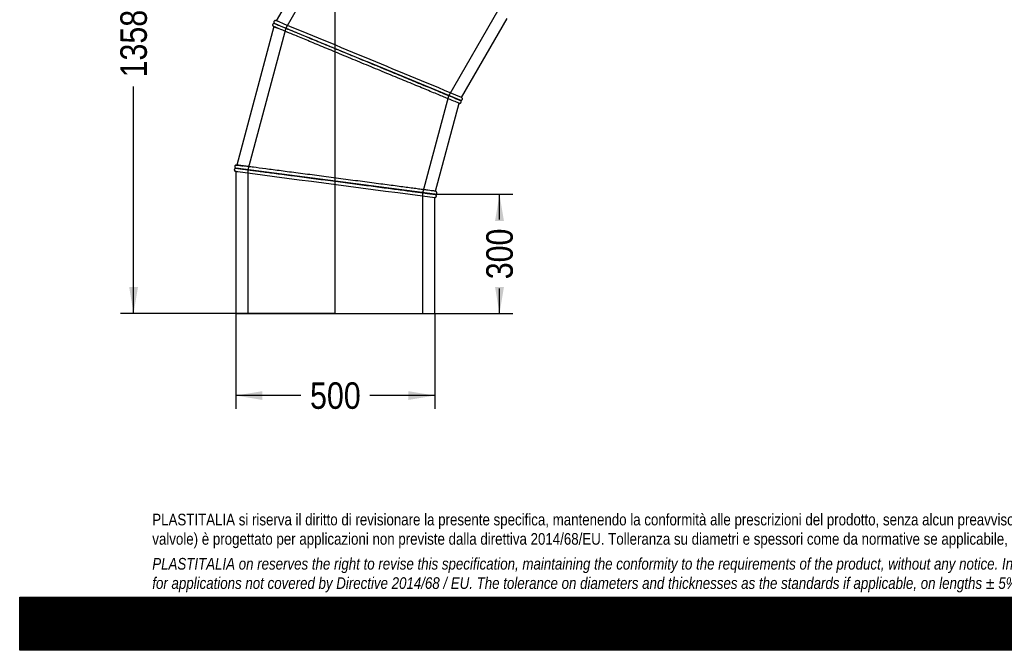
# Model space of a CAD drawing. Header units: millimetres. Extents: x 0 to 4950, y 0 to 3500.
# Tile 1 of 5: x 0 to 2475, y 0 to 1586. Entities that reach past the tile are written whole.
import ezdxf
from ezdxf.enums import TextEntityAlignment as Align
from ezdxf.lldxf.tags import DXFTag

# ---------------------------------------------------------------- set-up
doc = ezdxf.new("R2010")
doc.units = ezdxf.units.MM
doc.header["$LTSCALE"] = 16.666667
for name, color, linetype in [('Default', 7, 'Continuous'), ('DV1_Default', 7, 'Continuous'), ('TUBO_X_GOMITO_90', 7, 'Continuous')]:
    doc.layers.add(name, color=color, linetype=linetype)
doc.styles.add('SEACAD_Arial_Narrow', font='ARIALN.TTF')
tags = doc.linetypes.add('HIDDEN2', pattern=[4.7625, 3.175, -1.5875]).pattern_tags.tags
tags[6:7] = [DXFTag(74, 4), DXFTag(75, 0), DXFTag(340, '0'), DXFTag(46, 0.0), DXFTag(50, 0.0), DXFTag(44, 0.0), DXFTag(45, 0.0)]
tags[4:5] = [DXFTag(74, 4), DXFTag(75, 0), DXFTag(340, '0'), DXFTag(46, 0.0), DXFTag(50, 0.0), DXFTag(44, 0.0), DXFTag(45, 0.0)]
tags = doc.linetypes.add('PHANTOM2', pattern=[31.75, 15.875, -3.175, 3.175, -3.175, 3.175, -3.175]).pattern_tags.tags
tags[14:15] = [DXFTag(74, 4), DXFTag(75, 0), DXFTag(340, '0'), DXFTag(46, 0.0), DXFTag(50, 0.0), DXFTag(44, 0.0), DXFTag(45, 0.0)]
tags[12:13] = [DXFTag(74, 4), DXFTag(75, 0), DXFTag(340, '0'), DXFTag(46, 0.0), DXFTag(50, 0.0), DXFTag(44, 0.0), DXFTag(45, 0.0)]
tags[10:11] = [DXFTag(74, 4), DXFTag(75, 0), DXFTag(340, '0'), DXFTag(46, 0.0), DXFTag(50, 0.0), DXFTag(44, 0.0), DXFTag(45, 0.0)]
tags[8:9] = [DXFTag(74, 4), DXFTag(75, 0), DXFTag(340, '0'), DXFTag(46, 0.0), DXFTag(50, 0.0), DXFTag(44, 0.0), DXFTag(45, 0.0)]
tags[6:7] = [DXFTag(74, 4), DXFTag(75, 0), DXFTag(340, '0'), DXFTag(46, 0.0), DXFTag(50, 0.0), DXFTag(44, 0.0), DXFTag(45, 0.0)]
tags[4:5] = [DXFTag(74, 4), DXFTag(75, 0), DXFTag(340, '0'), DXFTag(46, 0.0), DXFTag(50, 0.0), DXFTag(44, 0.0), DXFTag(45, 0.0)]
doc.dimstyles.new('Plastitalia', dxfattribs={"dimtxt": 66.666667, "dimasz": 66.666667, "dimexe": 33.333333, "dimexo": 0, "dimgap": 16.666667, "dimtad": 0, "dimdec": 0, "dimtxsty": 'SEACAD_Arial_Narrow', "dimblk1": '_SE_FILLED', "dimblk2": '_SE_FILLED', "dimsah": 1, "dimcen": 33.333333, "dimadec": 0, "dimazin": 0, "dimtfac": 0.8, "dimtdec": 1, "dimtmove": 0, "dimatfit": 3, "dimfxl": 1, "dimtolj": 1, "dimarcsym": 0})

# ---------------------------------------------------------------- blocks, each defined once
blk = doc.blocks.new('SE')
at = {"layer": 'DV1_Default', "color": 7, "linetype": 'PHANTOM2'}
blk.add_line((793.4, 846.8), (793.4, 2204.8), dxfattribs=at)
at = {"layer": 'TUBO_X_GOMITO_90', "color": 7, "linetype": 'Continuous'}
for p, q in [((825.2, 1895.6), (644.9, 1583.4)), ((1110.8, 1390.4), (1225.3, 1588.7)), ((638.8, 1568.6), (545.5, 1220.4)), ((640.1, 1576.5), (640, 1576.5)), ((640.9, 1576.5), (640.9, 1576.4)), ((640.9, 1576.4), (874.1, 1479.8)), ((640.9, 1576.4), (874.1, 1479.8)), ((874.1, 1479.8), (874.1, 1479.8)), ((874.1, 1479.8), (1106.8, 1383.5)), ((874.1, 1479.8), (874.1, 1479.8)), ((1106.8, 1383.5), (874.1, 1479.8)), ((1110.8, 1390.4), (1111.6, 1389.8)), ((1045.5, 1154.6), (1104.7, 1375.7)), ((1105.7, 1375.6), (1104.7, 1375.7)), ((1106.8, 1383.4), (1106.8, 1383.5)), ((1106.8, 1383.5), (1106.8, 1383.5)), ((543.4, 1212.7), (543.4, 1212.6)), ((793.7, 1179.7), (543.4, 1212.6)), ((543.4, 1212.6), (543.4, 1212.6)), ((543.4, 1212.6), (793.7, 1179.7)), ((543.4, 1204.6), (543.4, 846.8)), ((793.7, 1179.7), (793.7, 1179.7)), ((1043.4, 1146.8), (793.7, 1179.7)), ((793.7, 1179.7), (793.7, 1179.7)), ((1043.4, 1146.8), (793.7, 1179.7)), ((1043.4, 1146.8), (1043.4, 1146.8)), ((1043.4, 1146.8), (1043.4, 1146.8)), ((1044.4, 1138.9), (1043.4, 1138.8)), ((1043.4, 846.8), (1043.4, 1138.8)), ((1045.5, 1154.5), (1046.4, 1154.2)), ((543.4, 846.8), (1043.4, 846.8))]:
    blk.add_line(p, q, dxfattribs=at)
at = {"layer": 'TUBO_X_GOMITO_90', "color": 7, "linetype": 'HIDDEN2'}
for p, q in [((853, 1884.4), (668.6, 1565)), ((1079.1, 1394.9), (1205.5, 1613.9)), ((668.6, 1565), (573.1, 1208.7)), ((1013.7, 1150.7), (1079.1, 1394.9)), ((573.1, 1208.7), (573.1, 846.8)), ((1013.7, 846.8), (1013.7, 1150.7))]:
    blk.add_line(p, q, dxfattribs=at)
at = {"layer": 'TUBO_X_GOMITO_90', "color": 7, "linetype": 'Continuous'}
for centre, radius, start, end in [((705.2, 1711.9), 157.7, 244.3919, 248.5274), ((582.1, 1415.8), 178.9, 66.9302, 70.0946), ((-354747.7, -857069.2), 929294.5, 67.4844532, 67.5151723), ((1162.3, 1531.2), 157.6, 246.9367, 250.1173), ((1095.5, 1357.5), 28.2, 62.5962, 67.9026), ((528.2, 1042.2), 178.9, 81.9302, 85.0946), ((552.9, 1258), 54.2, 257.7924, 263.6221), ((122073.3, 922383.9), 929161.3, 262.4847377, 262.515549), ((1058.8, 1303.9), 157.6, 261.9367, 265.1173), ((1023.7, 1034.5), 113.9, 79.0517, 83.4593)]:
    blk.add_arc(centre, radius, start, end, dxfattribs=at)
at = {"layer": 'TUBO_X_GOMITO_90', "color": 7, "linetype": 'HIDDEN2'}
for centre, radius, start, end in [((1185.7, 1592.6), 223.3, 246.9272, 247.2939), ((1038, 1233.1), 165.2, 66.0547, 68.3698), ((122073.3, 922383.9), 929161.3, 262.484451, 262.4847377), ((557.1, 1281.6), 78.1, 261.6519, 263.4714), ((1065.5, 1369.2), 223.3, 261.9272, 262.2939), ((1017.8, 999.5), 149.3, 83.2313, 83.4886)]:
    blk.add_arc(centre, radius, start, end, dxfattribs=at)
at = {"layer": 'TUBO_X_GOMITO_90', "color": 7, "linetype": 'Continuous'}
for points, knots in [([(640, 1576.5), (639.5, 1576.5), (638.6, 1576.5), (637.6, 1575.9), (636.8, 1575.2), (636.2, 1574.4), (635.8, 1573.3), (635.8, 1572), (636.2, 1570.7), (636.7, 1570), (637.1, 1569.7)], [0, 0, 0, 0, 0.152518, 0.272969, 0.368093, 0.469011, 0.586165, 0.717647, 0.858239, 1, 1, 1, 1]), ([(1104.7, 1375.7), (1104.7, 1375.7), (1104.3, 1375.8), (1102.8, 1376.5), (1101.7, 1376.9), (1097.2, 1378.8), (1092.7, 1380.7), (1081, 1385.5), (1073.7, 1388.5), (1060.9, 1393.8), (1056.4, 1395.7), (1046.7, 1399.7), (1041.5, 1401.9), (1025.3, 1408.6), (1013.4, 1413.5), (994.4, 1421.4), (987.9, 1424.1), (974.4, 1429.6), (967.6, 1432.5), (953.5, 1438.3), (946.3, 1441.3), (931.8, 1447.3), (924.4, 1450.3), (909.5, 1456.5), (902, 1459.6), (886.9, 1465.9), (879.3, 1469), (864.1, 1475.3), (856.5, 1478.5), (841.4, 1484.7), (833.9, 1487.8), (811.5, 1497.1), (796.9, 1503.2), (768.8, 1514.8), (755.3, 1520.4), (730, 1530.9), (718.1, 1535.8), (696.5, 1544.8), (686.8, 1548.8), (669.8, 1555.8), (662.5, 1558.9), (650.8, 1563.7), (646.3, 1565.6), (640.3, 1568.1), (638.8, 1568.7), (638.8, 1568.7)], [0, 0, 0, 0, 0.015625, 0.015625, 0.03125, 0.03125, 0.0625, 0.0625, 0.09375, 0.09375, 0.109375, 0.109375, 0.125, 0.125, 0.15625, 0.15625, 0.171875, 0.171875, 0.1875, 0.1875, 0.203125, 0.203125, 0.21875, 0.21875, 0.234375, 0.234375, 0.25, 0.25, 0.265625, 0.265625, 0.28125, 0.28125, 0.3125, 0.3125, 0.34375, 0.34375, 0.375, 0.375, 0.40625, 0.40625, 0.4375, 0.4375, 0.46875, 0.46875, 0.4999153, 0.4999153, 0.4999153, 0.4999153]), ([(642.9, 1583.9), (642.6, 1583.9), (642, 1583.9), (640.8, 1583.5), (639.9, 1582.7), (639.2, 1581.6), (638.9, 1580.7), (638.9, 1579.8), (639, 1578.8), (639.4, 1577.8), (639.9, 1577.3), (640.1, 1577.1)], [0, 0, 0, 0, 0.107077, 0.204542, 0.366435, 0.489052, 0.582737, 0.678606, 0.782945, 0.891835, 1, 1, 1, 1]), ([(640.9, 1576.5), (640.9, 1576.5), (641.3, 1576.3), (642.8, 1575.7), (643.9, 1575.2), (646.9, 1574), (648.7, 1573.2), (653.2, 1571.4), (655.8, 1570.3), (661.7, 1567.9), (665, 1566.5), (672.3, 1563.5), (676.2, 1561.8), (684.7, 1558.3), (689.3, 1556.4), (699, 1552.4), (704.1, 1550.3), (714.9, 1545.8), (720.5, 1543.5), (732.2, 1538.6), (738.3, 1536.1), (751, 1530.8), (757.6, 1528.1), (771, 1522.5), (778, 1519.7), (792.1, 1513.8), (799.2, 1510.9), (813.8, 1504.8), (821.2, 1501.7), (843.6, 1492.5), (858.9, 1486.1), (874.1, 1479.8)], [0.5003717, 0.5003717, 0.5003717, 0.5003717, 0.53125, 0.53125, 0.5625, 0.5625, 0.59375, 0.59375, 0.625, 0.625, 0.65625, 0.65625, 0.6875, 0.6875, 0.71875, 0.71875, 0.75, 0.75, 0.78125, 0.78125, 0.8125, 0.8125, 0.84375, 0.84375, 0.875, 0.875, 0.90625, 0.90625, 0.9375, 0.9375, 1, 1, 1, 1]), ([(640.9, 1576.4), (640.9, 1576.4), (642.4, 1575.8), (646.9, 1573.9), (648.8, 1573.1), (653.2, 1571.3), (655.8, 1570.2), (661.7, 1567.8), (665, 1566.4), (672.2, 1563.4), (676.2, 1561.8), (684.7, 1558.3), (689.3, 1556.4), (699, 1552.4), (704.1, 1550.2), (715, 1545.7), (720.6, 1543.4), (732.4, 1538.5), (738.6, 1536), (751.3, 1530.7), (757.8, 1528), (771.3, 1522.4), (778.2, 1519.6), (792.2, 1513.8), (799.4, 1510.8), (813.9, 1504.8), (821.3, 1501.7), (836.3, 1495.5), (843.8, 1492.4), (858.9, 1486.1), (866.5, 1483), (874.1, 1479.8)], [0.5010668, 0.5010668, 0.5010668, 0.5010668, 0.5625, 0.5625, 0.59375, 0.59375, 0.625, 0.625, 0.65625, 0.65625, 0.6875, 0.6875, 0.71875, 0.71875, 0.75, 0.75, 0.78125, 0.78125, 0.8125, 0.8125, 0.84375, 0.84375, 0.875, 0.875, 0.90625, 0.90625, 0.9375, 0.9375, 0.96875, 0.96875, 1, 1, 1, 1]), ([(874.1, 1479.8), (889.2, 1473.6), (904.4, 1467.3), (934.2, 1454.9), (948.8, 1448.9), (976.9, 1437.3), (990.4, 1431.7), (1015.7, 1421.2), (1027.5, 1416.3), (1049.1, 1407.3), (1058.8, 1403.3), (1075.8, 1396.3), (1083.1, 1393.2), (1093.3, 1389), (1096.8, 1387.5), (1099.6, 1386.4)], [0, 0, 0, 0, 0.0625, 0.0625, 0.125, 0.125, 0.1875, 0.1875, 0.25, 0.25, 0.3125, 0.3125, 0.375, 0.375, 0.421014, 0.421014, 0.421014, 0.421014]), ([(874.1, 1479.8), (881.7, 1476.7), (889.3, 1473.5), (904.4, 1467.3), (912, 1464.2), (926.9, 1458), (934.3, 1454.9), (948.7, 1448.9), (955.8, 1446), (969.7, 1440.2), (976.6, 1437.4), (989.9, 1431.9), (996.5, 1429.2), (1009.2, 1423.9), (1015.3, 1421.4), (1027.1, 1416.5), (1032.8, 1414.1), (1043.6, 1409.6), (1048.8, 1407.5), (1058.5, 1403.5), (1063.1, 1401.6), (1071.6, 1398.1), (1075.5, 1396.4), (1082.8, 1393.4), (1086.1, 1392.1), (1091.9, 1389.6), (1094.5, 1388.6), (1097.7, 1387.3), (1098.5, 1386.9), (1099.3, 1386.6)], [0, 0, 0, 0, 0.03125, 0.03125, 0.0625, 0.0625, 0.09375, 0.09375, 0.125, 0.125, 0.15625, 0.15625, 0.1875, 0.1875, 0.21875, 0.21875, 0.25, 0.25, 0.28125, 0.28125, 0.3125, 0.3125, 0.34375, 0.34375, 0.375, 0.375, 0.40625, 0.40625, 0.4190636, 0.4190636, 0.4190636, 0.4190636]), ([(1108.7, 1382.9), (1109.1, 1383), (1109.7, 1383), (1110.7, 1383.3), (1111.6, 1384), (1112.3, 1384.9), (1112.7, 1385.8), (1112.9, 1386.8), (1112.8, 1387.9), (1112.3, 1389), (1111.9, 1389.5), (1111.6, 1389.8)], [0, 0, 0, 0, 0.100559, 0.189817, 0.334673, 0.442614, 0.539863, 0.648592, 0.765409, 0.88474, 1, 1, 1, 1]), ([(1105, 1384.2), (1105.3, 1384.1), (1105.5, 1384), (1106.4, 1383.6), (1106.8, 1383.4), (1106.8, 1383.4)], [0.46069311, 0.46069311, 0.46069311, 0.46069311, 0.46875, 0.46875, 0.49999741, 0.49999741, 0.49999741, 0.49999741]), ([(1105.7, 1375.6), (1106.2, 1375.6), (1107, 1375.7), (1108.2, 1376.3), (1109.1, 1377.3), (1109.6, 1378.3), (1109.8, 1379.3), (1109.7, 1380.3), (1109.4, 1381.5), (1108.8, 1382.1), (1108.5, 1382.5)], [0, 0, 0, 0, 0.141761, 0.282353, 0.413835, 0.530989, 0.631907, 0.727031, 0.847482, 1, 1, 1, 1]), ([(543.5, 1220.4), (543.1, 1220.3), (542.5, 1220.1), (541.6, 1219.4), (540.8, 1218.4), (540.5, 1217.2), (540.4, 1216.2), (540.6, 1215.3), (541, 1214.4), (541.7, 1213.6), (542.2, 1213.2), (542.5, 1213)], [0, 0, 0, 0, 0.107077, 0.204542, 0.366435, 0.489052, 0.582737, 0.678606, 0.782945, 0.891835, 1, 1, 1, 1]), ([(1045.5, 1154.6), (1045.5, 1154.6), (1045.1, 1154.6), (1043.4, 1154.8), (1042.2, 1155), (1037.4, 1155.6), (1032.5, 1156.3), (1023, 1157.5), (1019.5, 1158), (1011.7, 1159), (1007.4, 1159.6), (998.3, 1160.8), (993.3, 1161.4), (982.9, 1162.8), (977.5, 1163.5), (966, 1165), (959.9, 1165.8), (947.3, 1167.5), (940.7, 1168.4), (927.1, 1170.2), (920.1, 1171.1), (905.6, 1173), (898.2, 1174), (883.1, 1176), (875.4, 1177), (859.7, 1179), (851.8, 1180.1), (835.8, 1182.2), (827.7, 1183.3), (811.4, 1185.4), (803.3, 1186.5), (787, 1188.6), (778.8, 1189.7), (762.6, 1191.8), (754.6, 1192.9), (738.8, 1195), (730.9, 1196), (715.4, 1198), (707.7, 1199.1), (692.6, 1201), (685.2, 1202), (670.8, 1203.9), (663.7, 1204.8), (650.1, 1206.6), (643.5, 1207.5), (630.8, 1209.2), (624.7, 1210), (607.3, 1212.3), (596.8, 1213.6), (583.1, 1215.4), (578.9, 1216), (571.1, 1217), (567.6, 1217.5), (561.3, 1218.3), (558.6, 1218.7), (555.7, 1219), (555.3, 1219.1), (554.9, 1219.2)], [0, 0, 0, 0, 0.015625, 0.015625, 0.03125, 0.03125, 0.0625, 0.0625, 0.078125, 0.078125, 0.09375, 0.09375, 0.109375, 0.109375, 0.125, 0.125, 0.140625, 0.140625, 0.15625, 0.15625, 0.171875, 0.171875, 0.1875, 0.1875, 0.203125, 0.203125, 0.21875, 0.21875, 0.234375, 0.234375, 0.25, 0.25, 0.265625, 0.265625, 0.28125, 0.28125, 0.296875, 0.296875, 0.3125, 0.3125, 0.328125, 0.328125, 0.34375, 0.34375, 0.359375, 0.359375, 0.375, 0.375, 0.40625, 0.40625, 0.421875, 0.421875, 0.4375, 0.4375, 0.453125, 0.453125, 0.4561551, 0.4561551, 0.4561551, 0.4561551]), ([(542.4, 1212.5), (542.1, 1212.4), (541.6, 1212.2), (540.7, 1211.6), (540, 1210.7), (539.5, 1209.7), (539.4, 1208.7), (539.4, 1207.7), (539.8, 1206.6), (540.5, 1205.7), (541.1, 1205.3), (541.4, 1205.1)], [0, 0, 0, 0, 0.100559, 0.189817, 0.334673, 0.442614, 0.539863, 0.648592, 0.765409, 0.88474, 1, 1, 1, 1]), ([(543.4, 1212.7), (543.4, 1212.7), (543.8, 1212.6), (545.4, 1212.4), (546.6, 1212.2), (549.8, 1211.8), (551.8, 1211.5), (556.6, 1210.9), (559.4, 1210.5), (565.7, 1209.7), (569.3, 1209.2), (577.1, 1208.2), (581.3, 1207.7), (590.5, 1206.5), (595.4, 1205.8), (605.8, 1204.4), (611.3, 1203.7), (622.8, 1202.2), (628.8, 1201.4), (641.4, 1199.7), (648, 1198.9), (661.6, 1197.1), (668.6, 1196.1), (683.1, 1194.2), (690.5, 1193.3), (705.6, 1191.3), (713.3, 1190.3), (729, 1188.2), (736.9, 1187.1), (761, 1184), (777.3, 1181.8), (793.7, 1179.7)], [0.5003717, 0.5003717, 0.5003717, 0.5003717, 0.53125, 0.53125, 0.5625, 0.5625, 0.59375, 0.59375, 0.625, 0.625, 0.65625, 0.65625, 0.6875, 0.6875, 0.71875, 0.71875, 0.75, 0.75, 0.78125, 0.78125, 0.8125, 0.8125, 0.84375, 0.84375, 0.875, 0.875, 0.90625, 0.90625, 0.9375, 0.9375, 1, 1, 1, 1]), ([(543.4, 1212.6), (543.4, 1212.6), (543.8, 1212.5), (545.4, 1212.3), (546.6, 1212.2), (549.8, 1211.7), (551.8, 1211.5), (556.6, 1210.9), (559.4, 1210.5), (565.7, 1209.7), (569.3, 1209.2), (577.1, 1208.2), (581.3, 1207.6), (590.5, 1206.4), (595.4, 1205.8), (605.8, 1204.4), (611.3, 1203.7), (622.8, 1202.2), (628.8, 1201.4), (641.4, 1199.7), (648, 1198.8), (661.6, 1197.1), (668.6, 1196.1), (683.1, 1194.2), (690.5, 1193.3), (705.6, 1191.3), (713.3, 1190.3), (729, 1188.2), (736.9, 1187.1), (761, 1184), (777.3, 1181.8), (793.7, 1179.7)], [0.5003756, 0.5003756, 0.5003756, 0.5003756, 0.53125, 0.53125, 0.5625, 0.5625, 0.59375, 0.59375, 0.625, 0.625, 0.65625, 0.65625, 0.6875, 0.6875, 0.71875, 0.71875, 0.75, 0.75, 0.78125, 0.78125, 0.8125, 0.8125, 0.84375, 0.84375, 0.875, 0.875, 0.90625, 0.90625, 0.9375, 0.9375, 1, 1, 1, 1]), ([(793.7, 1179.7), (801.8, 1178.6), (810, 1177.5), (826.2, 1175.4), (834.3, 1174.3), (850.3, 1172.2), (858.2, 1171.2), (873.7, 1169.1), (881.3, 1168.1), (896.2, 1166.2), (903.5, 1165.2), (917.9, 1163.3), (924.9, 1162.4), (938.5, 1160.6), (945.1, 1159.7), (957.8, 1158.1), (963.9, 1157.3), (975.5, 1155.7), (981, 1155), (991.4, 1153.6), (996.3, 1153), (1005.5, 1151.8), (1009.7, 1151.2), (1017.5, 1150.2), (1021, 1149.7), (1027.3, 1148.9), (1030.1, 1148.5), (1034.9, 1147.9), (1036.9, 1147.6), (1040.1, 1147.2), (1041.4, 1147), (1043, 1146.8), (1043.4, 1146.8), (1043.4, 1146.8), (1043.4, 1146.8), (1043.4, 1146.8)], [0, 0, 0, 0, 0.03125, 0.03125, 0.0625, 0.0625, 0.09375, 0.09375, 0.125, 0.125, 0.15625, 0.15625, 0.1875, 0.1875, 0.21875, 0.21875, 0.25, 0.25, 0.28125, 0.28125, 0.3125, 0.3125, 0.34375, 0.34375, 0.375, 0.375, 0.40625, 0.40625, 0.4375, 0.4375, 0.46875, 0.46875, 0.5, 0.5, 0.5000545, 0.5000545, 0.5000545, 0.5000545]), ([(793.7, 1179.7), (801.8, 1178.6), (810, 1177.5), (826.2, 1175.4), (834.3, 1174.3), (850.3, 1172.2), (858.2, 1171.2), (873.8, 1169.1), (881.4, 1168.1), (896.3, 1166.2), (903.6, 1165.2), (917.9, 1163.3), (925, 1162.4), (938.6, 1160.6), (945.2, 1159.7), (957.9, 1158.1), (964, 1157.3), (975.6, 1155.7), (981.1, 1155), (991.5, 1153.6), (996.5, 1153), (1005.6, 1151.8), (1009.8, 1151.2), (1017.6, 1150.2), (1021.1, 1149.8), (1027.4, 1148.9), (1030.2, 1148.6), (1033.6, 1148.1), (1034.5, 1148), (1035.3, 1147.9)], [0, 0, 0, 0, 0.03125, 0.03125, 0.0625, 0.0625, 0.09375, 0.09375, 0.125, 0.125, 0.15625, 0.15625, 0.1875, 0.1875, 0.21875, 0.21875, 0.25, 0.25, 0.28125, 0.28125, 0.3125, 0.3125, 0.34375, 0.34375, 0.375, 0.375, 0.40625, 0.40625, 0.4190636, 0.4190636, 0.4190636, 0.4190636]), ([(1038.4, 1147.5), (1038.4, 1147.5), (1038.5, 1147.5), (1041.7, 1147.1), (1043.4, 1146.8), (1043.4, 1146.8), (1043.4, 1146.8), (1043.4, 1146.8)], [0.43630238, 0.43630238, 0.43630238, 0.43630238, 0.4375, 0.4375, 0.5, 0.5, 0.50046141, 0.50046141, 0.50046141, 0.50046141]), ([(1044.4, 1138.9), (1044.7, 1139), (1045.3, 1139.2), (1046.3, 1139.9), (1047, 1140.9), (1047.4, 1142.1), (1047.4, 1143.1), (1047.2, 1144), (1046.8, 1144.9), (1046.2, 1145.7), (1045.6, 1146.1), (1045.3, 1146.3)], [0, 0, 0, 0, 0.107077, 0.204542, 0.366435, 0.489052, 0.582737, 0.678606, 0.782945, 0.891835, 1, 1, 1, 1]), ([(1045.4, 1146.8), (1045.7, 1146.9), (1046.3, 1147.1), (1047.2, 1147.7), (1047.9, 1148.5), (1048.3, 1149.6), (1048.5, 1150.6), (1048.4, 1151.6), (1048, 1152.6), (1047.3, 1153.6), (1046.7, 1154), (1046.4, 1154.2)], [0, 0, 0, 0, 0.100559, 0.189817, 0.334673, 0.442614, 0.539863, 0.648592, 0.765409, 0.88474, 1, 1, 1, 1])]:
    blk.add_open_spline(points, degree=3, knots=knots, dxfattribs=at)
for points in [[(638.9, 1568.7), (638.2, 1568.8), (637.6, 1569.2), (637.1, 1569.7)], [(641, 1576.4), (641, 1576.4), (640.7, 1576.6), (640.1, 1577.1)], [(642.9, 1583.9), (643.7, 1583.9), (644.4, 1583.7), (645, 1583.4)], [(1105.6, 1384), (1105.7, 1383.9), (1105.8, 1383.9), (1106, 1383.8)], [(1106.8, 1383.4), (1107.4, 1383.2), (1108, 1382.9), (1108.5, 1382.5)], [(1108.7, 1382.9), (1108.1, 1383), (1107.5, 1383.1), (1106.9, 1383.5)], [(543.6, 1212.6), (543.5, 1212.6), (543.1, 1212.7), (542.5, 1213)], [(543.5, 1220.4), (544.2, 1220.6), (544.9, 1220.6), (545.6, 1220.4)], [(543.5, 1204.6), (542.8, 1204.6), (542.1, 1204.7), (541.4, 1205.1)], [(542.4, 1212.5), (543.1, 1212.6), (543.5, 1212.6), (543.6, 1212.6)], [(1043.3, 1146.8), (1044, 1146.8), (1044.7, 1146.6), (1045.3, 1146.3)], [(1045.4, 1146.8), (1044.7, 1146.7), (1044.1, 1146.7), (1043.4, 1146.8)]]:
    blk.add_open_spline(points, degree=3, dxfattribs=at)
at = {"layer": 'TUBO_X_GOMITO_90', "color": 7, "linetype": 'HIDDEN2'}
for points, knots in [([(643.9, 1566.6), (645.3, 1566), (647, 1565.3), (649.1, 1564.4), (649.2, 1564.4), (649.4, 1564.3)], [0.53323916, 0.53323916, 0.53323916, 0.53323916, 0.546875, 0.546875, 0.54791177, 0.54791177, 0.54791177, 0.54791177]), ([(897.6, 1470.1), (897.4, 1470.2), (897.1, 1470.3), (889.3, 1473.6), (881.7, 1476.7), (874.1, 1479.8)], [0.96766638, 0.96766638, 0.96766638, 0.96766638, 0.96875, 0.96875, 1, 1, 1, 1]), ([(1105.8, 1383.9), (1105.8, 1383.9), (1105.8, 1383.9), (1105, 1384.2), (1103.8, 1384.7), (1100.3, 1386.2), (1097.7, 1387.3), (1094.4, 1388.6)], [0.52940904, 0.52940904, 0.52940904, 0.52940904, 0.53125, 0.53125, 0.5625, 0.5625, 0.60427093, 0.60427093, 0.60427093, 0.60427093]), ([(1106.8, 1383.4), (1106.8, 1383.4), (1106.8, 1383.4), (1106.8, 1383.4), (1106.4, 1383.6), (1104.9, 1384.2), (1103.8, 1384.7), (1101.1, 1385.8), (1099.6, 1386.4), (1097.8, 1387.1)], [0.49999741, 0.49999741, 0.49999741, 0.49999741, 0.5, 0.5, 0.53125, 0.53125, 0.5625, 0.5625, 0.58820414, 0.58820414, 0.58820414, 0.58820414]), ([(1099.3, 1386.6), (1100.4, 1386.1), (1101.4, 1385.7), (1103.8, 1384.8), (1104.9, 1384.3), (1105.6, 1384)], [0.41906363, 0.41906363, 0.41906363, 0.41906363, 0.4375, 0.4375, 0.46811402, 0.46811402, 0.46811402, 0.46811402]), ([(1099.6, 1386.4), (1100.6, 1386), (1101.5, 1385.6), (1103.4, 1384.8), (1104.3, 1384.5), (1105, 1384.2)], [0.42101399, 0.42101399, 0.42101399, 0.42101399, 0.4375, 0.4375, 0.46069311, 0.46069311, 0.46069311, 0.46069311]), ([(554.9, 1219.2), (553.1, 1219.4), (551.5, 1219.6), (548.7, 1220), (547.5, 1220.1), (545.9, 1220.3), (545.5, 1220.4), (545.5, 1220.4), (545.9, 1220.3), (547.5, 1220.1), (548.7, 1220), (552, 1219.5), (554, 1219.3), (557.9, 1218.8), (559.5, 1218.5), (561.2, 1218.3)], [0.4561551, 0.4561551, 0.4561551, 0.4561551, 0.46875, 0.46875, 0.484375, 0.484375, 0.5, 0.5, 0.515625, 0.515625, 0.53125, 0.53125, 0.546875, 0.546875, 0.556437, 0.556437, 0.556437, 0.556437]), ([(818.9, 1176.4), (818.6, 1176.4), (818.4, 1176.4), (810, 1177.5), (801.8, 1178.6), (793.7, 1179.7)], [0.96766638, 0.96766638, 0.96766638, 0.96766638, 0.96875, 0.96875, 1, 1, 1, 1]), ([(1042.4, 1147), (1042.3, 1147), (1042.3, 1147), (1041.4, 1147.1), (1040.2, 1147.3), (1036.5, 1147.7), (1033.6, 1148.1), (1030.1, 1148.6)], [0.52940904, 0.52940904, 0.52940904, 0.52940904, 0.53125, 0.53125, 0.5625, 0.5625, 0.60427093, 0.60427093, 0.60427093, 0.60427093]), ([(1040.4, 1147.2), (1039.8, 1147.2), (1039.2, 1147.3), (1037.2, 1147.6), (1035.5, 1147.8), (1033.6, 1148.1)], [0.54930366, 0.54930366, 0.54930366, 0.54930366, 0.5625, 0.5625, 0.58883174, 0.58883174, 0.58883174, 0.58883174])]:
    blk.add_open_spline(points, degree=3, knots=knots, dxfattribs=at)
for points in [[(1106, 1383.8), (1106.5, 1383.6), (1106.8, 1383.5), (1106.8, 1383.5)], [(1035.3, 1147.9), (1036.5, 1147.7), (1037.5, 1147.6), (1038.4, 1147.5)]]:
    blk.add_open_spline(points, degree=3, dxfattribs=at)
blk = doc.blocks.new('DMBLK37')
at = {"layer": 'Default', "linetype": 'Continuous'}
for points in [[(610.1, 629.6), (610.1, 651.8), (543.4, 640.7)], [(976.7, 629.6), (1043.4, 640.7), (976.7, 651.8)]]:
    blk.add_hatch(color=7, dxfattribs=at).paths.add_polyline_path(points)
at = {"layer": 'Default', "color": 7, "linetype": 'Continuous'}
for p, q in [((543.4, 846.8), (543.4, 607.4)), ((1043.4, 846.8), (1043.4, 607.4)), ((706.4, 640.7), (543.4, 640.7)), ((1043.4, 640.7), (880.4, 640.7))]:
    blk.add_line(p, q, dxfattribs=at)
at = {"layer": 'Default', "color": 7, "linetype": 'Continuous', "style": 'SEACAD_Arial_Narrow'}
blk.add_text('500', height=66.67, dxfattribs=at).set_placement((729.8, 674), align=Align.TOP_LEFT)
blk = doc.blocks.new('_SE_FILLED')
at = {"color": 0}
blk.add_line((0, 0), (-1, 0), dxfattribs=at)
blk.add_solid([(0, 0), (-1, -0.1665), (-1, 0.1665), (0, 0)], dxfattribs=at)
blk = doc.blocks.new('DMBLK38')
at = {"layer": 'Default', "linetype": 'Continuous'}
for points in [[(275.2, 2138.1), (297.4, 2138.1), (286.3, 2204.8)], [(275.2, 913.5), (286.3, 846.8), (297.4, 913.5)]]:
    blk.add_hatch(color=7, dxfattribs=at).paths.add_polyline_path(points)
at = {"layer": 'Default', "color": 7, "linetype": 'Continuous'}
for p, q in [((793.4, 2204.8), (253, 2204.8)), ((286.3, 1634), (286.3, 2204.8)), ((286.3, 846.8), (286.3, 1417.6)), ((793.4, 846.8), (253, 846.8))]:
    blk.add_line(p, q, dxfattribs=at)
at = {"layer": 'Default', "color": 7, "linetype": 'Continuous', "style": 'SEACAD_Arial_Narrow'}
blk.add_text('1358', height=66.67, rotation=90, dxfattribs=at).set_placement((253, 1440.9), align=Align.TOP_LEFT)
blk = doc.blocks.new('DMBLK39')
at = {"layer": 'Default', "linetype": 'Continuous'}
for points in [[(727.5, 2746.5), (793.4, 2761.5), (726.2, 2768.6)], [(1357.3, 2137.6), (1350.2, 2204.8), (1335.1, 2138.9)]]:
    blk.add_hatch(color=7, dxfattribs=at).paths.add_polyline_path(points)
at = {"layer": 'Default', "color": 7, "linetype": 'Continuous'}
blk.add_line((793.4, 2204.8), (793.4, 2794.9), dxfattribs=at)
for start, end in [(41.4181, 103.7211), (346.2789, 24.0759)]:
    blk.add_arc((793.4, 2204.8), 556.8, start, end, dxfattribs=at)
at = {"layer": 'Default', "color": 7, "linetype": 'Continuous', "style": 'SEACAD_Arial_Narrow'}
blk.add_text('90°', height=66.67, rotation=302.747, dxfattribs=at).set_placement((1256.9, 2575), align=Align.TOP_LEFT)
blk = doc.blocks.new('DMBLK40')
at = {"layer": 'Default', "linetype": 'Continuous'}
for points in [[(1217.2, 1080.1), (1206.1, 1146.8), (1195, 1080.1)], [(1217.2, 913.5), (1195, 913.5), (1206.1, 846.8)]]:
    blk.add_hatch(color=7, dxfattribs=at).paths.add_polyline_path(points)
at = {"layer": 'Default', "color": 7, "linetype": 'Continuous'}
for p, q in [((1043.4, 1146.8), (1239.4, 1146.8)), ((1206.1, 1083.8), (1206.1, 1146.8)), ((1206.1, 846.8), (1206.1, 909.8)), ((1043.4, 846.8), (1239.4, 846.8))]:
    blk.add_line(p, q, dxfattribs=at)
at = {"layer": 'Default', "color": 7, "linetype": 'Continuous', "style": 'SEACAD_Arial_Narrow'}
blk.add_text('300', height=66.67, rotation=90, dxfattribs=at).set_placement((1172.8, 933.2), align=Align.TOP_LEFT)

msp = doc.modelspace()

# ---------------------------------------------------------------- hatches: boundary and pattern name
at = {"layer": 'Default', "linetype": 'Continuous'}
h = msp.add_hatch(dxfattribs=at)
h.set_pattern_fill('LINE', scale=0.6299213, angle=45, style=0)
h.paths.add_polyline_path([(4950, 0), (4950, 133.3), (0, 133.3), (0, 0)])
msp.add_hatch(color=7, dxfattribs=at).paths.add_polyline_path([(4950, 0), (4950, 133.3), (0, 133.3), (0, 0)])

# ---------------------------------------------------------------- linework, layer by layer
at = {"layer": 'Default', "color": 7, "linetype": 'Continuous'}
for p, q in [((0, 133.3), (4950, 133.3)), ((0, 0), (0, 133.3)), ((4950, 0), (0, 0))]:
    msp.add_line(p, q, dxfattribs=at)

# ---------------------------------------------------------------- block references
at = {"layer": 'Default'}
msp.add_blockref('SE', (0, 0), dxfattribs=at)

# ---------------------------------------------------------------- texts
at = {"layer": 'Default', "insert": (333.3, 343.4), "char_height": 29.1667, "width": 4283.333, "attachment_point": 1}
msp.add_mtext("{\\fArial Narrow|b0||i0||c0|p34;\\C7;\\H29.16666667;\\W1.;PLASTITALIA si riserva il diritto di revisionare la presente specifica, mantenendo la conformità alle prescrizioni del prodotto, senza alcun preavviso. In caso di assegnazione d'ordine si riserva di compiere una più dettagliata analisi tecnico/qualitativa. Il presente prodotto (ad esclusione delle \\P}{\\fArial Narrow|b0||i0||c0|p34;\\C7;\\H29.16666667;\\W1.;valvole) è progettato per applicazioni non previste dalla direttiva 2014/68/EU. Tolleranza su diametri e spessori come da normative se applicabile, su lunghezze ±5%, su angoli ±2°, se non diversamente specificato.\\P}{\\fArial Narrow|b0||i0||c0|p34;\\C7;\\H8.333333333;\\W1.;   \\P}{\\fArial Narrow|b0||i1||c0|p34;\\C7;\\H29.16666667;\\W1.;PLASTITALIA on reserves the right to revise this specification, maintaining the conformity to the requirements of the product, without any notice. In case of assignation of order on will reserve to make a more detailed analysis technical/qualitative. This product (excluding valves) is designed \\P}{\\fArial Narrow|b0||i1||c0|p34;\\C7;\\H29.16666667;\\W1.;for applications not covered by Directive 2014/68 / EU. The tolerance on diameters and thicknesses as the standards if applicable, on lengths ± 5%, on angles ± 2 °, unless otherwise indicated.\\P}", dxfattribs=at)

# ---------------------------------------------------------------- dimensions: what is measured, and where the dimension line sits
at = {"layer": 'Default', "color": 7, "linetype": 'Continuous'}
dim = msp.add_angular_dim_2l(base=(1187.1, 2598.5), line1=((793.4, 2204.8), (2151.4, 2204.8)), line2=((793.4, 2204.8), (793.4, 846.8)), text='\\A1;<>', dimstyle='Plastitalia', override={"dimadec": 1}, dxfattribs=at)
dim.commit()
dim.dimension.update_dxf_attribs({"geometry": 'DMBLK39', "text_midpoint": (1261.7, 2506), "dimtype": 162})
for base, p1, p2, angle, picture, middle in [((286.3, 846.8), (793.4, 846.8), (793.4, 2204.8), 90, 'DMBLK38', (286.3, 1525.8)), ((1206.1, 846.8), (1043.4, 846.8), (1043.4, 1146.8), 90, 'DMBLK40', (1206.1, 996.8)), ((1043.4, 640.7), (1043.4, 846.8), (543.4, 846.8), 180, 'DMBLK37', (793.4, 640.7))]:
    dim = msp.add_linear_dim(base=base, p1=p1, p2=p2, angle=angle, text='\\A1;<>', dimstyle='Plastitalia', dxfattribs=at)
    dim.commit()
    dim.dimension.update_dxf_attribs({"geometry": picture, "text_midpoint": middle, "dimtype": 161})

doc.saveas('drawing.dxf')
